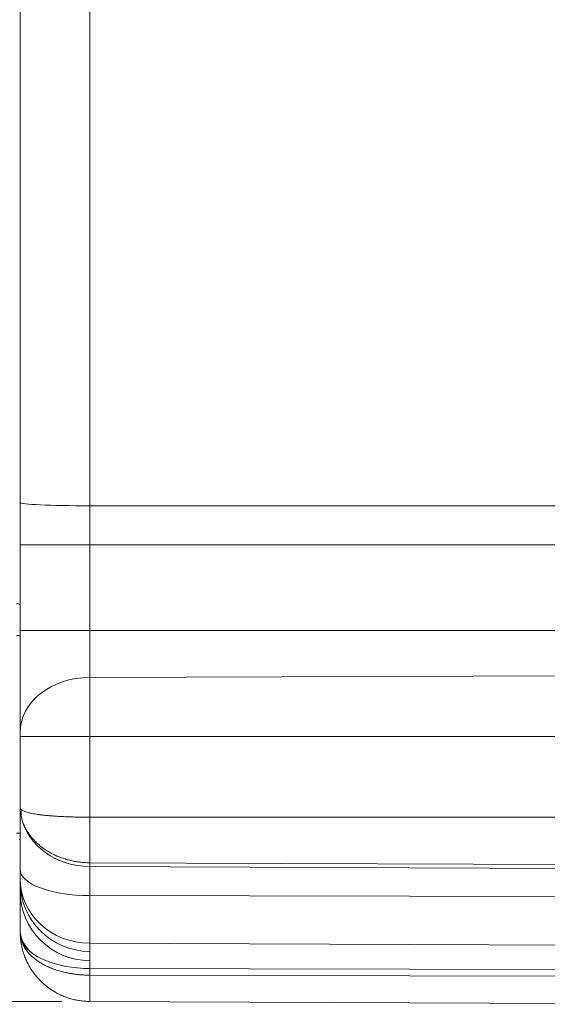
# Model space of a CAD drawing. Header units: inches. Extents: x 0.3 to 84.8, y 1.5 to 53.5.
# Tile 13 of 107: x 10.6 to 13.6, y 20.9 to 26.4. Entities that reach past the tile are written whole.
import ezdxf

# ---------------------------------------------------------------- set-up
doc = ezdxf.new("R2010")
doc.units = ezdxf.units.IN
doc.header["$LTSCALE"] = 2.5
doc.header["$MEASUREMENT"] = 0
for name, color, linetype, lineweight in [('Dimension (ANSI)', 7, 'Continuous', 9), ('Visible (ANSI)', 7, 'Continuous', 18), ('Visible Narrow (ANSI)', 7, 'Continuous', 5)]:
    doc.layers.add(name, color=color, linetype=linetype, lineweight=lineweight)
doc.styles.add('Note Text (ANSI)', font='arial.ttf')
doc.dimstyles.new('.XX', dxfattribs={"dimscale": 2.5, "dimtxt": 0.095, "dimasz": 0.125, "dimexe": 0.1875, "dimexo": 0.0625, "dimgap": 0.0625, "dimtad": 0, "dimtih": 1, "dimtoh": 1, "dimrnd": 1e-08, "dimzin": 0, "dimdsep": 46, "dimtxsty": 'Note Text (ANSI)', "dimblk": 'Filled-1', "dimcen": 0.09, "dimdle": 0.45, "dimclrd": 256, "dimclre": 256, "dimclrt": 256, "dimadec": 0, "dimazin": 1, "dimtfac": 1.263158, "dimtofl": 0, "dimtmove": 0, "dimatfit": 3, "dimfxl": 1, "dimtolj": 1, "dimtzin": 4, "dimlwd": -1, "dimlwe": -1, "dimarcsym": 0})

# ---------------------------------------------------------------- blocks, each defined once
blk = doc.blocks.new('Filled-1')
at = {"color": 0}
for p, q in [((0, 0), (-1, 0.25)), ((-1, 0.25), (-1, -0.25)), ((-1, 0), (0, 0)), ((-1, -0.25), (0, 0))]:
    blk.add_line(p, q, dxfattribs=at)
at = {"color": 0, "flags": 128}
blk.add_lwpolyline([(-1, -0.25), (0, 0), (-1, 0.25), (-1, -0.25)], dxfattribs=at)
at = {"color": 0}
blk.add_solid([(-1, -0.25), (0, 0), (-1, 0.25), (-1, -0.25)], dxfattribs=at)
blk = doc.blocks.new('*D41')
at = {"layer": 'Defpoints', "color": 0, "transparency": 16777216}
for p in [(11.0347, 31.7683), (8.3472, 20.9454), (11.0347, 20.9454)]:
    blk.add_point(p, dxfattribs=at)
at = {"layer": 'Dimension (ANSI)', "transparency": 16777216}
for p, q in [((10.8784, 31.7683), (7.8784, 31.7683)), ((8.3472, 31.4558), (8.3472, 26.6343)), ((8.3472, 21.2579), (8.3472, 26.0793)), ((10.8784, 20.9454), (7.8784, 20.9454))]:
    blk.add_line(p, q, dxfattribs=at)
at = {"layer": 'Dimension (ANSI)', "transparency": 16777216, "xscale": 0.3125, "yscale": 0.3125, "zscale": 0.3125}
for p, rotation in [((8.3472, 31.7683), 90), ((8.3472, 20.9454), 270)]:
    blk.add_blockref('Filled-1', p, dxfattribs=dict(at, rotation=rotation))
at = {"layer": 'Dimension (ANSI)', "transparency": 16777216, "insert": (7.9589, 26.4781), "char_height": 0.2375, "attachment_point": 1, "style": 'Note Text (ANSI)'}
blk.add_mtext('\\A1;10.82', dxfattribs=at)

msp = doc.modelspace()

# ---------------------------------------------------------------- linework, layer by layer
at = {"layer": 'Visible (ANSI)'}
for p, q in [((10.6464, 28.982), (10.6464, 23.7316)), ((10.6464, 23.4954), (10.6464, 23.7316)), ((10.6464, 23.0172), (10.6464, 23.4954)), ((10.6464, 22.4478), (10.6464, 23.0172)), ((10.6464, 22.4478), (10.6464, 22.4246)), ((10.6464, 22.0301), (10.6464, 22.4246)), ((10.6464, 21.6825), (10.6464, 22.0301)), ((10.6464, 22.0301), (10.6464, 22.0301)), ((10.6464, 21.6825), (10.6464, 21.632)), ((10.6464, 21.3354), (10.6464, 21.632)), ((10.6464, 21.3354), (10.6464, 21.3354)), ((10.6536, 21.2609), (10.6535, 21.261)), ((14.7217, 20.9293), (11.0347, 20.9454))]:
    msp.add_line(p, q, dxfattribs=at)
for centre, radius, start, end in [((10.6264, 23.1393), 0.03, 48.1897, 90), ((10.6064, 21.885), 0.05, 315, 323.1301), ((11.0364, 21.5629), 0.39, 180, 269.75)]:
    msp.add_arc(centre, radius, start, end, dxfattribs=at)
msp.add_ellipse((10.8937, 21.3653), major_axis=(-0.235, -0.1193), ratio=0.457753, start_param=6.153472, end_param=6.153513, dxfattribs=at)
for points in [[(10.6477, 21.3037), (10.6468, 21.3142), (10.6464, 21.3248), (10.6464, 21.3354)], [(10.6509, 21.2764), (10.6495, 21.2855), (10.6484, 21.2946), (10.6477, 21.3037)], [(10.6535, 21.261), (10.6525, 21.2661), (10.6517, 21.2712), (10.6509, 21.2764)], [(10.8367, 21.0003), (10.8239, 21.008), (10.8114, 21.0164), (10.7995, 21.0255)]]:
    msp.add_open_spline(points, degree=3, dxfattribs=at)
msp.add_open_spline([(11.0347, 20.9454), (11.0253, 20.9454), (11.0159, 20.9458), (11.0065, 20.9465), (10.9971, 20.9472), (10.9878, 20.9483), (10.9785, 20.9497), (10.9693, 20.9511), (10.96, 20.9528), (10.9508, 20.9549), (10.9417, 20.9569), (10.9326, 20.9593), (10.9236, 20.962), (10.9146, 20.9647), (10.9057, 20.9678), (10.8969, 20.9711), (10.8882, 20.9745), (10.8795, 20.9782), (10.871, 20.9821), (10.8625, 20.9861), (10.8542, 20.9904), (10.846, 20.995), (10.8378, 20.9996), (10.8298, 21.0045), (10.8219, 21.0096), (10.8141, 21.0148), (10.8064, 21.0202), (10.799, 21.026), (10.7915, 21.0317), (10.7843, 21.0377), (10.7772, 21.0439), (10.7702, 21.0501), (10.7634, 21.0566), (10.7569, 21.0634), (10.7503, 21.0701), (10.744, 21.0771), (10.738, 21.0843), (10.7319, 21.0915), (10.7261, 21.0989), (10.7206, 21.1065), (10.7151, 21.1141), (10.7098, 21.1219), (10.7049, 21.1299), (10.6999, 21.1379), (10.6952, 21.1461), (10.6909, 21.1545), (10.6865, 21.1628), (10.6824, 21.1713), (10.6787, 21.18), (10.6749, 21.1886), (10.6715, 21.1974), (10.6684, 21.2063), (10.6652, 21.2152), (10.6624, 21.2242), (10.66, 21.2333), (10.6575, 21.2424), (10.6554, 21.2516), (10.6536, 21.2609)], degree=3, knots=[0, 0, 0, 0, 0.052632, 0.052632, 0.052632, 0.105263, 0.105263, 0.105263, 0.157895, 0.157895, 0.157895, 0.210526, 0.210526, 0.210526, 0.263158, 0.263158, 0.263158, 0.315789, 0.315789, 0.315789, 0.368421, 0.368421, 0.368421, 0.421053, 0.421053, 0.421053, 0.473684, 0.473684, 0.473684, 0.526316, 0.526316, 0.526316, 0.578947, 0.578947, 0.578947, 0.631579, 0.631579, 0.631579, 0.684211, 0.684211, 0.684211, 0.736842, 0.736842, 0.736842, 0.789474, 0.789474, 0.789474, 0.842105, 0.842105, 0.842105, 0.894737, 0.894737, 0.894737, 0.947368, 0.947368, 0.947368, 1, 1, 1, 1], dxfattribs=at)
at = {"layer": 'Visible Narrow (ANSI)'}
for p, q in [((11.0347, 28.9991), (11.0347, 23.7146)), ((11.0347, 23.4954), (11.0347, 23.7146)), ((14.7864, 23.7138), (11.0347, 23.7146)), ((11.0347, 23.4954), (10.6464, 23.4954)), ((11.0347, 23.0172), (11.0347, 23.4954)), ((14.7864, 23.4954), (11.0347, 23.4954)), ((11.0347, 23.0172), (10.6464, 23.0172)), ((11.0347, 22.7558), (11.0347, 23.0172)), ((14.7864, 23.0172), (11.0347, 23.0172)), ((10.6464, 22.9893), (10.6264, 22.9893)), ((14.7864, 22.7687), (11.0347, 22.7558)), ((11.0347, 22.7558), (11.0347, 22.4246)), ((11.0347, 22.4246), (10.6464, 22.4246)), ((11.0347, 21.9747), (11.0347, 22.4246)), ((14.7217, 22.4246), (11.0347, 22.4246)), ((14.7217, 21.9747), (11.0347, 21.9747)), ((11.0347, 21.9747), (11.0347, 21.7202)), ((10.6464, 21.885), (10.6264, 21.885)), ((14.7217, 21.7062), (11.0347, 21.7202)), ((11.0347, 21.699), (11.0347, 21.7202)), ((11.0347, 21.5363), (11.0347, 21.699)), ((14.7864, 21.6848), (11.0347, 21.699)), ((11.0347, 21.5363), (11.0347, 21.2705)), ((14.7864, 21.5302), (11.0347, 21.5363)), ((11.0347, 21.1291), (11.0347, 21.2705)), ((14.7864, 21.2553), (11.0347, 21.2705)), ((11.0347, 21.0923), (11.0347, 21.1291)), ((14.7864, 21.1209), (11.0347, 21.1291)), ((14.7217, 21.0843), (11.0347, 21.0923)), ((11.0347, 21.0923), (11.0347, 20.9454))]:
    msp.add_line(p, q, dxfattribs=at)
for centre, major_axis, ratio, start_param, end_param in [((11.0364, 23.7316), (-0.39, 0), 0.043664, 0, 1.566433), ((11.0364, 22.4478), (-0.39, 0), 0.789624, 4.716752, 6.283185), ((10.8937, 22.0475), (0.198, 0.174), 0.792851, 2.434456, 2.631545), ((11.0364, 22.0367), (-0.39, 0), 0.866025, 0.191993, 1.566433), ((11.0364, 21.6825), (-0.39, 0), 0.374837, 0, 1.566433), ((11.0364, 21.632), (-0.39, 0), 0.927091, 0, 1.566433), ((11.0364, 21.6139), (-0.39, 0), 0.997884, 0, 1.566433), ((11.0364, 21.3467), (-0.39, 0), 0.613591, 0, 0.537088), ((10.8937, 21.3653), (-0.235, -0.1193), 0.457754, 5.956426, 6.153515), ((11.0364, 21.3241), (-0.39, 0), 0.5, 0.191993, 1.566433)]:
    msp.add_ellipse(centre, major_axis=major_axis, ratio=ratio, start_param=start_param, end_param=end_param, dxfattribs=at)
for points, knots in [([(10.6535, 21.9723), (10.6512, 21.9819), (10.6476, 22.0013), (10.6464, 22.0206), (10.6464, 22.0301)], [0.0006625, 0.0006625, 0.0006625, 0.0006625, 0.5, 0.9999271, 0.9999271, 0.9999271, 0.9999271]), ([(10.6464, 22.0301), (10.6464, 22.0278), (10.6476, 22.0234), (10.6512, 22.0192), (10.6535, 22.0172)], [0.0000291, 0.0000291, 0.0000291, 0.0000291, 0.5, 0.9993412, 0.9993412, 0.9993412, 0.9993412]), ([(10.6536, 22.0172), (10.6554, 22.0156), (10.6575, 22.0141), (10.66, 22.0127), (10.6624, 22.0112), (10.6652, 22.0098), (10.6684, 22.0085), (10.6715, 22.0071), (10.6749, 22.0058), (10.6787, 22.0045), (10.6824, 22.0032), (10.6865, 22.002), (10.6909, 22.0008), (10.6952, 21.9996), (10.6999, 21.9984), (10.7049, 21.9973), (10.7098, 21.9962), (10.7151, 21.9951), (10.7206, 21.9941), (10.7261, 21.993), (10.7319, 21.992), (10.738, 21.9911), (10.744, 21.9902), (10.7503, 21.9892), (10.7569, 21.9884), (10.7634, 21.9875), (10.7702, 21.9867), (10.7772, 21.9859), (10.7843, 21.9852), (10.7915, 21.9844), (10.799, 21.9837), (10.8064, 21.983), (10.8141, 21.9824), (10.8219, 21.9818), (10.8298, 21.9812), (10.8378, 21.9806), (10.846, 21.9801), (10.8542, 21.9795), (10.8625, 21.9791), (10.871, 21.9786), (10.8795, 21.9782), (10.8882, 21.9778), (10.8969, 21.9774), (10.9057, 21.977), (10.9146, 21.9767), (10.9236, 21.9764), (10.9326, 21.9761), (10.9417, 21.9759), (10.9508, 21.9757), (10.96, 21.9755), (10.9693, 21.9753), (10.9785, 21.9751), (10.9878, 21.975), (10.9971, 21.9749), (11.0065, 21.9748), (11.0159, 21.9748), (11.0253, 21.9747), (11.0347, 21.9747)], [0, 0, 0, 0, 0.0526316, 0.0526316, 0.0526316, 0.1052632, 0.1052632, 0.1052632, 0.1578947, 0.1578947, 0.1578947, 0.2105263, 0.2105263, 0.2105263, 0.2631579, 0.2631579, 0.2631579, 0.3157895, 0.3157895, 0.3157895, 0.3684211, 0.3684211, 0.3684211, 0.4210526, 0.4210526, 0.4210526, 0.4736842, 0.4736842, 0.4736842, 0.5263158, 0.5263158, 0.5263158, 0.5789474, 0.5789474, 0.5789474, 0.6315789, 0.6315789, 0.6315789, 0.6842105, 0.6842105, 0.6842105, 0.7368421, 0.7368421, 0.7368421, 0.7894737, 0.7894737, 0.7894737, 0.8421053, 0.8421053, 0.8421053, 0.8947368, 0.8947368, 0.8947368, 0.9473684, 0.9473684, 0.9473684, 0.9999995, 0.9999995, 0.9999995, 0.9999995]), ([(11.0347, 21.7202), (11.0253, 21.7202), (11.0159, 21.7205), (11.0065, 21.7211), (10.9971, 21.7217), (10.9878, 21.7226), (10.9785, 21.7237), (10.9693, 21.7248), (10.96, 21.7262), (10.9508, 21.7279), (10.9417, 21.7296), (10.9326, 21.7315), (10.9236, 21.7338), (10.9146, 21.736), (10.9057, 21.7384), (10.8969, 21.7412), (10.8882, 21.7439), (10.8795, 21.7469), (10.871, 21.7501), (10.8625, 21.7533), (10.8542, 21.7568), (10.846, 21.7605), (10.8378, 21.7642), (10.8298, 21.7681), (10.8219, 21.7723), (10.8141, 21.7765), (10.8064, 21.7809), (10.799, 21.7855), (10.7915, 21.7901), (10.7843, 21.7949), (10.7772, 21.7999), (10.7702, 21.8049), (10.7634, 21.8101), (10.7569, 21.8155), (10.7503, 21.8209), (10.744, 21.8265), (10.738, 21.8323), (10.7319, 21.838), (10.7261, 21.844), (10.7206, 21.8501), (10.7151, 21.8561), (10.7098, 21.8624), (10.7049, 21.8687), (10.6999, 21.8751), (10.6952, 21.8816), (10.6909, 21.8883), (10.6865, 21.8949), (10.6824, 21.9016), (10.6787, 21.9085), (10.6749, 21.9153), (10.6715, 21.9223), (10.6684, 21.9293), (10.6652, 21.9363), (10.6624, 21.9434), (10.66, 21.9506), (10.6575, 21.9577), (10.6554, 21.965), (10.6536, 21.9722)], [0, 0, 0, 0, 0.052632, 0.052632, 0.052632, 0.105263, 0.105263, 0.105263, 0.157895, 0.157895, 0.157895, 0.210526, 0.210526, 0.210526, 0.263158, 0.263158, 0.263158, 0.315789, 0.315789, 0.315789, 0.368421, 0.368421, 0.368421, 0.421053, 0.421053, 0.421053, 0.473684, 0.473684, 0.473684, 0.526316, 0.526316, 0.526316, 0.578947, 0.578947, 0.578947, 0.631579, 0.631579, 0.631579, 0.684211, 0.684211, 0.684211, 0.736842, 0.736842, 0.736842, 0.789474, 0.789474, 0.789474, 0.842105, 0.842105, 0.842105, 0.894737, 0.894737, 0.894737, 0.947368, 0.947368, 0.947368, 1, 1, 1, 1]), ([(10.6464, 21.3354), (10.6464, 21.327), (10.6476, 21.3105), (10.6512, 21.2946), (10.6535, 21.2869)], [0.0000582, 0.0000582, 0.0000582, 0.0000582, 0.5, 0.9993421, 0.9993421, 0.9993421, 0.9993421]), ([(10.6536, 21.2869), (10.6554, 21.2809), (10.6575, 21.275), (10.66, 21.2692), (10.6624, 21.2634), (10.6652, 21.2576), (10.6684, 21.252), (10.6715, 21.2464), (10.6749, 21.2408), (10.6787, 21.2354), (10.6824, 21.23), (10.6865, 21.2246), (10.6909, 21.2194), (10.6952, 21.2142), (10.6999, 21.2091), (10.7049, 21.2042), (10.7098, 21.1992), (10.7151, 21.1944), (10.7206, 21.1897), (10.7261, 21.185), (10.7319, 21.1804), (10.738, 21.176), (10.744, 21.1716), (10.7503, 21.1673), (10.7569, 21.1632), (10.7634, 21.1591), (10.7702, 21.1551), (10.7772, 21.1513), (10.7843, 21.1475), (10.7915, 21.1439), (10.799, 21.1404), (10.8064, 21.137), (10.8141, 21.1337), (10.8219, 21.1306), (10.8298, 21.1275), (10.8378, 21.1245), (10.846, 21.1218), (10.8542, 21.119), (10.8625, 21.1165), (10.871, 21.1141), (10.8795, 21.1117), (10.8882, 21.1095), (10.8969, 21.1075), (10.9057, 21.1055), (10.9146, 21.1037), (10.9236, 21.1021), (10.9326, 21.1005), (10.9417, 21.0991), (10.9508, 21.0979), (10.96, 21.0967), (10.9693, 21.0957), (10.9785, 21.0948), (10.9878, 21.094), (10.9971, 21.0934), (11.0065, 21.093), (11.0159, 21.0926), (11.0253, 21.0924), (11.0347, 21.0923)], [0, 0, 0, 0, 0.0526316, 0.0526316, 0.0526316, 0.1052632, 0.1052632, 0.1052632, 0.1578947, 0.1578947, 0.1578947, 0.2105263, 0.2105263, 0.2105263, 0.2631579, 0.2631579, 0.2631579, 0.3157895, 0.3157895, 0.3157895, 0.3684211, 0.3684211, 0.3684211, 0.4210526, 0.4210526, 0.4210526, 0.4736842, 0.4736842, 0.4736842, 0.5263158, 0.5263158, 0.5263158, 0.5789474, 0.5789474, 0.5789474, 0.6315789, 0.6315789, 0.6315789, 0.6842105, 0.6842105, 0.6842105, 0.7368421, 0.7368421, 0.7368421, 0.7894737, 0.7894737, 0.7894737, 0.8421053, 0.8421053, 0.8421053, 0.8947368, 0.8947368, 0.8947368, 0.9473684, 0.9473684, 0.9473684, 0.9999995, 0.9999995, 0.9999995, 0.9999995])]:
    msp.add_open_spline(points, degree=3, knots=knots, dxfattribs=at)

# ---------------------------------------------------------------- dimensions: what is measured, and where the dimension line sits
at = {"layer": 'Dimension (ANSI)'}
dim = msp.add_linear_dim(base=(8.3472, 20.9454), p1=(11.0347, 31.7683), p2=(11.0347, 20.9454), angle=90, dimstyle='.XX', override={"dimgap": 0.0625, "dimdec": 2, "dimtol": 0, "dimlim": 0, "dimtp": 0, "dimtm": 0, "dimtdec": 2, "dimatfit": 1}, dxfattribs=at)
dim.commit()
dim.dimension.update_dxf_attribs({"geometry": '*D41', "text_midpoint": (8.3472, 26.3568), "dimtype": 160})

doc.saveas('drawing.dxf')
